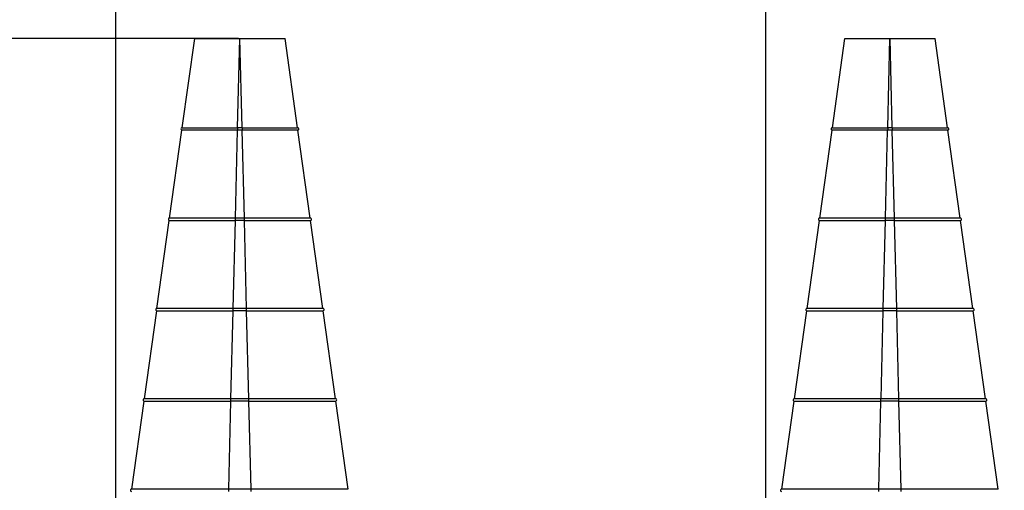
# Paper-space layout 'Sheet2' of a CAD drawing. Header units: millimetres. Extents: x -7 to 413, y -22 to 275.
# Tile 27 of 41: x 65 to 108, y 215 to 236. Entities that reach past the tile are written whole.
import ezdxf

# ---------------------------------------------------------------- set-up
doc = ezdxf.new("R2010")
doc.units = ezdxf.units.MM
doc.header["$PDSIZE"] = -1
doc.styles.add('SLDTEXTSTYLE1', font='TXT', dxfattribs={"width": 0.75})
doc.dimstyles.new('SLDDIMSTYLE1', dxfattribs={"dimtxt": 2.5, "dimasz": 3, "dimexe": 0, "dimexo": 0.0625, "dimtad": 1, "dimdec": 1, "dimlfac": 5, "dimrnd": 1e-09, "dimzin": 4, "dimdsep": 46, "dimtxsty": 'SLDTEXTSTYLE1', "dimblk1": 'CLOSED', "dimblk2": 'CLOSED', "dimsah": 1, "dimcen": 0.09, "dimadec": 0, "dimazin": 1, "dimtfac": 1, "dimtofl": 0, "dimtmove": 0, "dimatfit": 3, "dimldrblk": 'CLOSED', "dimfxl": 1, "dimfrac": 2, "dimtolj": 1, "dimtzin": 12, "dimarcsym": 0})
doc.dimstyles.new('SLDDIMSTYLE7', dxfattribs={"dimtxt": 2.5, "dimasz": 3, "dimexe": 0, "dimexo": 0.0625, "dimtad": 1, "dimdec": 1, "dimlfac": 5, "dimrnd": 1e-09, "dimzin": 4, "dimdsep": 46, "dimtxsty": 'SLDTEXTSTYLE1', "dimblk1": 'CLOSED', "dimblk2": 'CLOSED', "dimsah": 1, "dimcen": 0.09, "dimadec": 0, "dimazin": 1, "dimtfac": 1, "dimtmove": 0, "dimatfit": 0, "dimldrblk": 'CLOSED', "dimfxl": 1, "dimfrac": 2, "dimtolj": 1, "dimtzin": 12, "dimarcsym": 0})

# ---------------------------------------------------------------- blocks, each defined once
blk = doc.blocks.new('_Closed')
at = {"color": 0, "linetype": 'ByBlock', "lineweight": -2}
for p, q in [((-1, 0.166667), (0, 0)), ((-1, 0.166667), (-1, -0.166667)), ((0, 0), (-1, -0.166667)), ((0, 0), (-1, 0))]:
    blk.add_line(p, q, dxfattribs=at)
blk = doc.blocks.new('_D_26')
at = {"color": 0, "linetype": 'Continuous', "lineweight": -2}
for p, q in [((74.353, 234.743), (46.487, 234.743)), ((46.487, 231.743), (46.487, 45.343)), ((85.734, 42.343), (46.487, 42.343))]:
    blk.add_line(p, q, dxfattribs=at)
at = {"layer": 'Defpoints', "color": 0}
for p in [(74.416, 234.743), (46.487, 42.343), (85.796, 42.343)]:
    blk.add_point(p, dxfattribs=at)
at = {"color": 0, "lineweight": -2, "xscale": 3, "yscale": 3, "zscale": 3}
for p, rotation in [((46.487, 234.743), 90.0000000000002), ((46.487, 42.343), 270.0000000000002)]:
    blk.add_blockref('_Closed', p, dxfattribs=dict(at, rotation=rotation))
at = {"color": 0, "lineweight": 18, "insert": (43.362, 138.543), "char_height": 2.5, "attachment_point": 2, "rotation": 90, "style": 'SLDTEXTSTYLE1'}
blk.add_mtext('\\A1;962.0', dxfattribs=at)
blk = doc.blocks.new('_D_27')
at = {"color": 0, "linetype": 'Continuous', "lineweight": -2}
for p, q in [((68.918, 186.105), (68.918, 252.277)), ((71.918, 252.277), (134.518, 252.277)), ((137.518, 186.105), (137.518, 252.277))]:
    blk.add_line(p, q, dxfattribs=at)
at = {"layer": 'Defpoints', "color": 0}
for p in [(137.518, 252.277), (68.918, 186.043), (137.518, 186.043)]:
    blk.add_point(p, dxfattribs=at)
at = {"color": 0, "lineweight": -2, "xscale": 3, "yscale": 3, "zscale": 3, "rotation": 180}
blk.add_blockref('_Closed', (68.918, 252.277), dxfattribs=at)
at = {"color": 0, "lineweight": -2, "xscale": 3, "yscale": 3, "zscale": 3}
blk.add_blockref('_Closed', (137.518, 252.277), dxfattribs=at)
at = {"color": 0, "lineweight": 18, "insert": (103.218, 255.402), "char_height": 2.5, "attachment_point": 2, "style": 'SLDTEXTSTYLE1'}
blk.add_mtext('\\A1;343.0', dxfattribs=at)
blk = doc.blocks.new('_D_30')
at = {"color": 0, "linetype": 'Continuous', "lineweight": -2}
for p, q in [((97.718, 186.105), (97.718, 242.3)), ((100.718, 242.3), (105.718, 242.3)), ((108.718, 186.105), (108.718, 242.3))]:
    blk.add_line(p, q, dxfattribs=at)
at = {"layer": 'Defpoints', "color": 0}
for p in [(108.718, 242.3), (97.718, 186.043), (108.718, 186.043)]:
    blk.add_point(p, dxfattribs=at)
at = {"color": 0, "lineweight": -2, "xscale": 3, "yscale": 3, "zscale": 3, "rotation": 180}
blk.add_blockref('_Closed', (97.718, 242.3), dxfattribs=at)
at = {"color": 0, "lineweight": -2, "xscale": 3, "yscale": 3, "zscale": 3}
blk.add_blockref('_Closed', (108.718, 242.3), dxfattribs=at)
at = {"color": 0, "lineweight": 18, "insert": (103.218, 245.425), "char_height": 2.5, "attachment_point": 2, "style": 'SLDTEXTSTYLE1'}
blk.add_mtext('\\A1;55.0', dxfattribs=at)

psp = doc.layouts.new('Sheet2')

# ---------------------------------------------------------------- linework, layer by layer
at = {"color": 7, "linetype": 'Continuous', "lineweight": 25}
for p, q in [((71.865, 230.792), (72.418, 234.743)), ((74.318, 230.791), (74.416, 234.743)), ((74.416, 234.743), (74.42, 234.743)), ((74.518, 230.791), (74.42, 234.743)), ((76.971, 230.792), (76.418, 234.743)), ((100.665, 230.792), (101.218, 234.743)), ((103.118, 230.791), (103.216, 234.743)), ((103.216, 234.743), (103.22, 234.743)), ((103.318, 230.791), (103.22, 234.743)), ((105.771, 230.792), (105.218, 234.743)), ((74.519, 230.793), (74.317, 230.793)), ((103.319, 230.793), (103.117, 230.793)), ((71.305, 226.792), (71.851, 230.693)), ((71.851, 230.693), (71.851, 230.693)), ((74.219, 226.791), (74.316, 230.694)), ((74.316, 230.694), (74.317, 230.694)), ((74.519, 230.694), (74.317, 230.694)), ((74.519, 230.694), (74.52, 230.694)), ((74.617, 226.791), (74.52, 230.694)), ((77.531, 226.792), (76.985, 230.693)), ((76.985, 230.693), (76.985, 230.693)), ((100.105, 226.792), (100.651, 230.693)), ((100.651, 230.693), (100.651, 230.693)), ((103.019, 226.791), (103.116, 230.694)), ((103.116, 230.694), (103.117, 230.694)), ((103.319, 230.694), (103.117, 230.694)), ((103.319, 230.694), (103.32, 230.694)), ((103.417, 226.791), (103.32, 230.694)), ((106.331, 226.792), (105.785, 230.693)), ((105.785, 230.693), (105.785, 230.693)), ((70.745, 222.792), (71.291, 226.693)), ((71.291, 226.693), (71.291, 226.693)), ((74.121, 222.791), (74.217, 226.694)), ((74.218, 226.694), (74.217, 226.694)), ((74.618, 226.793), (74.218, 226.793)), ((74.618, 226.694), (74.218, 226.694)), ((74.619, 226.694), (74.618, 226.694)), ((74.715, 222.791), (74.619, 226.694)), ((78.091, 222.792), (77.545, 226.693)), ((99.545, 222.792), (100.091, 226.693)), ((100.091, 226.693), (100.091, 226.693)), ((102.921, 222.791), (103.017, 226.694)), ((103.018, 226.694), (103.017, 226.694)), ((103.418, 226.793), (103.018, 226.793)), ((103.418, 226.694), (103.018, 226.694)), ((103.419, 226.694), (103.418, 226.694)), ((103.515, 222.791), (103.419, 226.694)), ((106.891, 222.792), (106.345, 226.693)), ((70.185, 218.792), (70.731, 222.693)), ((70.731, 222.693), (70.731, 222.693)), ((74.022, 218.791), (74.118, 222.694)), ((74.119, 222.694), (74.118, 222.694)), ((74.717, 222.793), (74.119, 222.793)), ((74.717, 222.694), (74.119, 222.694)), ((74.718, 222.694), (74.717, 222.694)), ((74.814, 218.791), (74.718, 222.694)), ((78.651, 218.792), (78.105, 222.693)), ((78.105, 222.693), (78.105, 222.693)), ((98.985, 218.792), (99.531, 222.693)), ((99.531, 222.693), (99.531, 222.693)), ((102.822, 218.791), (102.918, 222.694)), ((102.919, 222.694), (102.918, 222.694)), ((103.517, 222.793), (102.919, 222.793)), ((103.517, 222.694), (102.919, 222.694)), ((103.518, 222.694), (103.517, 222.694)), ((103.614, 218.791), (103.518, 222.694)), ((107.451, 218.792), (106.905, 222.693)), ((106.905, 222.693), (106.905, 222.693)), ((69.625, 214.792), (70.171, 218.693)), ((70.171, 218.693), (70.171, 218.693)), ((73.923, 214.791), (74.019, 218.694)), ((74.02, 218.694), (74.019, 218.694)), ((74.815, 218.793), (74.02, 218.793)), ((74.815, 218.694), (74.02, 218.694)), ((74.817, 218.694), (74.815, 218.694)), ((74.913, 214.791), (74.817, 218.694)), ((79.211, 214.792), (78.665, 218.693)), ((98.425, 214.792), (98.971, 218.693)), ((98.971, 218.693), (98.971, 218.693)), ((102.723, 214.791), (102.819, 218.694)), ((102.82, 218.694), (102.819, 218.694)), ((103.615, 218.793), (102.82, 218.793)), ((103.615, 218.694), (102.82, 218.694)), ((103.617, 218.694), (103.615, 218.694)), ((103.713, 214.791), (103.617, 218.694)), ((108.011, 214.792), (107.465, 218.693)), ((74.914, 214.793), (73.922, 214.793)), ((79.211, 214.792), (79.211, 214.792)), ((103.714, 214.793), (102.722, 214.793)), ((108.011, 214.792), (108.011, 214.792))]:
    psp.add_line(p, q, dxfattribs=at)
at = {"color": 8, "linetype": 'Continuous', "lineweight": 25}
for p, q in [((74.317, 230.793), (74.317, 230.694)), ((74.519, 230.793), (74.519, 230.694)), ((103.117, 230.793), (103.117, 230.694)), ((103.319, 230.793), (103.319, 230.694)), ((74.218, 226.694), (74.218, 226.793)), ((74.618, 226.694), (74.618, 226.793)), ((103.018, 226.694), (103.018, 226.793)), ((103.418, 226.694), (103.418, 226.793)), ((74.119, 222.694), (74.119, 222.793)), ((74.717, 222.694), (74.717, 222.793)), ((102.919, 222.694), (102.919, 222.793)), ((103.517, 222.694), (103.517, 222.793)), ((74.02, 218.694), (74.02, 218.793)), ((74.815, 218.694), (74.815, 218.793)), ((102.82, 218.694), (102.82, 218.793)), ((103.615, 218.694), (103.615, 218.793)), ((73.922, 214.694), (73.922, 214.793)), ((74.914, 214.694), (74.914, 214.793)), ((102.722, 214.694), (102.722, 214.793)), ((103.714, 214.694), (103.714, 214.793))]:
    psp.add_line(p, q, dxfattribs=at)
at = {"color": 7, "linetype": 'Continuous', "lineweight": 25}
for centre, start, end in [((71.858, 230.743), 82.0246, 262.0304), ((76.978, 230.743), 277.9696, 97.9754), ((100.658, 230.743), 82.0246, 262.0304), ((105.778, 230.743), 277.9696, 97.9754), ((71.298, 226.743), 82.0255, 262.0304), ((77.538, 226.743), 277.9696, 97.9745), ((100.098, 226.743), 82.0255, 262.0304), ((106.338, 226.743), 277.9696, 97.9745), ((70.738, 222.743), 82.0262, 262.0304), ((78.098, 222.743), 277.9696, 97.9738), ((99.538, 222.743), 82.0262, 262.0304), ((106.898, 222.743), 277.9696, 97.9738), ((70.178, 218.743), 82.0267, 262.0304), ((78.658, 218.743), 277.9696, 97.9733), ((98.978, 218.743), 82.0267, 262.0304), ((107.458, 218.743), 277.9696, 97.9733), ((69.618, 214.743), 82.0271, 262.0304), ((98.418, 214.743), 82.0271, 262.0304)]:
    psp.add_arc(centre, 0.05, start, end, dxfattribs=at)
for points in [[(72.418, 234.743), (72.425, 234.743), (72.44, 234.743), (72.559, 234.743), (72.744, 234.743), (72.994, 234.743), (73.299, 234.743), (73.646, 234.743), (74.024, 234.743), (74.285, 234.743), (74.416, 234.743)], [(74.42, 234.743), (74.551, 234.743), (74.812, 234.743), (75.19, 234.743), (75.537, 234.743), (75.842, 234.743), (76.092, 234.743), (76.277, 234.743), (76.396, 234.743), (76.411, 234.743), (76.418, 234.743)], [(101.218, 234.743), (101.225, 234.743), (101.24, 234.743), (101.359, 234.743), (101.544, 234.743), (101.794, 234.743), (102.099, 234.743), (102.446, 234.743), (102.824, 234.743), (103.085, 234.743), (103.216, 234.743)], [(103.22, 234.743), (103.351, 234.743), (103.612, 234.743), (103.99, 234.743), (104.337, 234.743), (104.642, 234.743), (104.892, 234.743), (105.077, 234.743), (105.196, 234.743), (105.211, 234.743), (105.218, 234.743)]]:
    psp.add_open_spline(points, degree=3, dxfattribs=at)
for points, knots in [([(71.865, 230.792), (71.865, 230.792), (71.867, 230.792), (71.878, 230.792), (71.902, 230.792), (71.936, 230.792), (71.983, 230.792), (72.028, 230.792), (72.078, 230.792), (72.135, 230.792), (72.2, 230.792), (72.252, 230.792), (72.307, 230.792), (72.385, 230.792), (72.47, 230.792), (72.561, 230.792), (72.655, 230.792), (72.755, 230.792), (72.86, 230.792), (72.968, 230.792), (73.109, 230.791), (73.257, 230.791), (73.409, 230.791), (73.565, 230.791), (73.725, 230.791), (73.854, 230.791), (73.952, 230.791), (74.051, 230.791), (74.173, 230.791), (74.261, 230.791), (74.317, 230.791)], [0, 0, 0, 0, 0.025845, 0.077568, 0.103413, 0.155136, 0.206859, 0.232704, 0.25855, 0.310272, 0.336118, 0.361963, 0.387809, 0.413654, 0.465376, 0.491222, 0.517067, 0.56879, 0.594635, 0.620481, 0.672204, 0.723927, 0.749772, 0.801495, 0.853218, 0.879063, 0.904908, 0.930754, 0.956599, 1, 1, 1, 1]), ([(74.519, 230.791), (74.552, 230.791), (74.651, 230.791), (74.784, 230.791), (74.948, 230.791), (75.111, 230.791), (75.27, 230.791), (75.395, 230.791), (75.518, 230.791), (75.637, 230.791), (75.753, 230.791), (75.838, 230.792), (75.921, 230.792), (76.028, 230.792), (76.131, 230.792), (76.228, 230.792), (76.321, 230.792), (76.408, 230.792), (76.489, 230.792), (76.566, 230.792), (76.654, 230.792), (76.73, 230.792), (76.797, 230.792), (76.854, 230.792), (76.899, 230.792), (76.927, 230.792), (76.944, 230.792), (76.957, 230.792), (76.968, 230.792), (76.971, 230.792), (76.971, 230.792), (76.971, 230.792)], [0, 0, 0, 0, 0.0258454, 0.077568, 0.1034134, 0.1551364, 0.2068589, 0.2327043, 0.2585497, 0.3102723, 0.3361177, 0.3619631, 0.3878086, 0.413654, 0.4653763, 0.4912217, 0.5170672, 0.5687898, 0.5946352, 0.6204806, 0.6722038, 0.7239262, 0.7497716, 0.8014947, 0.8532171, 0.8790626, 0.904908, 0.9307534, 0.9565988, 0.9989491, 1, 1, 1, 1]), ([(100.665, 230.792), (100.665, 230.792), (100.667, 230.792), (100.678, 230.792), (100.702, 230.792), (100.736, 230.792), (100.783, 230.792), (100.828, 230.792), (100.878, 230.792), (100.935, 230.792), (101, 230.792), (101.052, 230.792), (101.107, 230.792), (101.185, 230.792), (101.27, 230.792), (101.361, 230.792), (101.455, 230.792), (101.555, 230.792), (101.66, 230.792), (101.768, 230.792), (101.909, 230.791), (102.057, 230.791), (102.209, 230.791), (102.365, 230.791), (102.525, 230.791), (102.654, 230.791), (102.752, 230.791), (102.851, 230.791), (102.973, 230.791), (103.061, 230.791), (103.117, 230.791)], [0, 0, 0, 0, 0.025845, 0.077568, 0.103413, 0.155136, 0.206859, 0.232704, 0.25855, 0.310272, 0.336118, 0.361963, 0.387809, 0.413654, 0.465376, 0.491222, 0.517067, 0.56879, 0.594635, 0.620481, 0.672204, 0.723927, 0.749772, 0.801495, 0.853218, 0.879063, 0.904908, 0.930754, 0.956599, 1, 1, 1, 1]), ([(103.319, 230.791), (103.352, 230.791), (103.451, 230.791), (103.584, 230.791), (103.748, 230.791), (103.911, 230.791), (104.07, 230.791), (104.195, 230.791), (104.318, 230.791), (104.437, 230.791), (104.553, 230.791), (104.638, 230.792), (104.721, 230.792), (104.828, 230.792), (104.931, 230.792), (105.028, 230.792), (105.121, 230.792), (105.208, 230.792), (105.289, 230.792), (105.366, 230.792), (105.454, 230.792), (105.53, 230.792), (105.597, 230.792), (105.654, 230.792), (105.699, 230.792), (105.727, 230.792), (105.744, 230.792), (105.757, 230.792), (105.768, 230.792), (105.771, 230.792), (105.771, 230.792), (105.771, 230.792)], [0, 0, 0, 0, 0.0258454, 0.077568, 0.1034134, 0.1551364, 0.2068589, 0.2327043, 0.2585497, 0.3102723, 0.3361177, 0.3619631, 0.3878086, 0.413654, 0.4653763, 0.4912217, 0.5170672, 0.5687898, 0.5946352, 0.6204806, 0.6722038, 0.7239262, 0.7497716, 0.8014947, 0.8532171, 0.8790626, 0.904908, 0.9307534, 0.9565988, 0.9989491, 1, 1, 1, 1]), ([(74.316, 230.694), (74.283, 230.694), (74.117, 230.694), (73.818, 230.694), (73.434, 230.694), (73.072, 230.694), (72.743, 230.694), (72.455, 230.694), (72.216, 230.694), (72.033, 230.693), (71.885, 230.693), (71.864, 230.693), (71.851, 230.693)], [0, 0, 0, 0, 0.025713, 0.128884, 0.232054, 0.335226, 0.438399, 0.54157, 0.644739, 0.747909, 0.851081, 1, 1, 1, 1]), ([(76.985, 230.693), (76.984, 230.693), (76.982, 230.693), (76.945, 230.693), (76.833, 230.693), (76.66, 230.694), (76.432, 230.694), (76.153, 230.694), (75.831, 230.694), (75.475, 230.694), (75.04, 230.694), (74.713, 230.694), (74.521, 230.694), (74.52, 230.694)], [0, 0, 0, 0, 0.025713, 0.128883, 0.232052, 0.335224, 0.438396, 0.541566, 0.644735, 0.747904, 0.851076, 0.999009, 1, 1, 1, 1]), ([(103.116, 230.694), (103.083, 230.694), (102.917, 230.694), (102.618, 230.694), (102.234, 230.694), (101.872, 230.694), (101.543, 230.694), (101.255, 230.694), (101.016, 230.694), (100.833, 230.693), (100.685, 230.693), (100.664, 230.693), (100.651, 230.693)], [0, 0, 0, 0, 0.025713, 0.128884, 0.232054, 0.335226, 0.438399, 0.54157, 0.644739, 0.747909, 0.851081, 1, 1, 1, 1]), ([(105.785, 230.693), (105.784, 230.693), (105.782, 230.693), (105.745, 230.693), (105.633, 230.693), (105.46, 230.694), (105.232, 230.694), (104.953, 230.694), (104.631, 230.694), (104.275, 230.694), (103.84, 230.694), (103.513, 230.694), (103.321, 230.694), (103.32, 230.694)], [0, 0, 0, 0, 0.025713, 0.128883, 0.232052, 0.335224, 0.438396, 0.541566, 0.644735, 0.747904, 0.851076, 0.999009, 1, 1, 1, 1]), ([(71.291, 226.693), (71.291, 226.693), (71.293, 226.693), (71.325, 226.693), (71.419, 226.693), (71.565, 226.693), (71.761, 226.694), (72.002, 226.694), (72.284, 226.694), (72.602, 226.694), (72.95, 226.694), (73.322, 226.694), (73.744, 226.694), (74.047, 226.694), (74.216, 226.694), (74.217, 226.694)], [0, 0, 0, 0, 0.02165, 0.10844, 0.19523, 0.282021, 0.36881, 0.4556, 0.542391, 0.629179, 0.71597, 0.802761, 0.88955, 0.999457, 1, 1, 1, 1]), ([(74.218, 226.791), (74.185, 226.791), (74.119, 226.791), (74.019, 226.791), (73.887, 226.791), (73.756, 226.791), (73.593, 226.791), (73.432, 226.791), (73.274, 226.791), (73.165, 226.791), (73.104, 226.791), (73.012, 226.791), (72.877, 226.791), (72.704, 226.792), (72.565, 226.792), (72.431, 226.792), (72.328, 226.792), (72.205, 226.792), (72.111, 226.792), (72, 226.792), (71.896, 226.792), (71.8, 226.792), (71.729, 226.792), (71.662, 226.792), (71.601, 226.792), (71.546, 226.792), (71.508, 226.792), (71.461, 226.792), (71.411, 226.792), (71.372, 226.792), (71.341, 226.792), (71.314, 226.792), (71.305, 226.792), (71.305, 226.792), (71.305, 226.792)], [0, 0, 0, 0, 0.021749, 0.043498, 0.065247, 0.108765, 0.130514, 0.174031, 0.217548, 0.239297, 0.250171, 0.261044, 0.304561, 0.348079, 0.391596, 0.413345, 0.456862, 0.478611, 0.522129, 0.543878, 0.587395, 0.630912, 0.652662, 0.674411, 0.717928, 0.739677, 0.761426, 0.783175, 0.826693, 0.87021, 0.891959, 0.935476, 0.999217, 1, 1, 1, 1]), ([(77.529, 226.792), (77.528, 226.792), (77.525, 226.792), (77.513, 226.792), (77.495, 226.792), (77.463, 226.792), (77.424, 226.792), (77.374, 226.792), (77.333, 226.792), (77.308, 226.792), (77.269, 226.792), (77.204, 226.792), (77.107, 226.792), (77.015, 226.792), (76.917, 226.792), (76.834, 226.792), (76.722, 226.792), (76.628, 226.792), (76.505, 226.792), (76.376, 226.792), (76.241, 226.792), (76.129, 226.792), (76.014, 226.791), (75.896, 226.791), (75.775, 226.791), (75.683, 226.791), (75.559, 226.791), (75.401, 226.791), (75.24, 226.791), (75.077, 226.791), (74.881, 226.791), (74.716, 226.791), (74.618, 226.791)], [0, 0, 0, 0, 0.022233, 0.044465, 0.08895, 0.111183, 0.155668, 0.200152, 0.222385, 0.2335, 0.244615, 0.2891, 0.333585, 0.37807, 0.400303, 0.444787, 0.46702, 0.511505, 0.533738, 0.578222, 0.622707, 0.64494, 0.667173, 0.711657, 0.73389, 0.756123, 0.778356, 0.82284, 0.867325, 0.889558, 0.934043, 1, 1, 1, 1]), ([(74.619, 226.694), (74.652, 226.694), (74.818, 226.694), (75.116, 226.694), (75.505, 226.694), (75.877, 226.694), (76.226, 226.694), (76.544, 226.694), (76.828, 226.694), (77.07, 226.694), (77.267, 226.693), (77.413, 226.693), (77.522, 226.693), (77.537, 226.693), (77.545, 226.693)], [0, 0, 0, 0, 0.02165, 0.10844, 0.195231, 0.282021, 0.36881, 0.455601, 0.542392, 0.629181, 0.715971, 0.802762, 0.889551, 1, 1, 1, 1]), ([(100.091, 226.693), (100.091, 226.693), (100.093, 226.693), (100.125, 226.693), (100.219, 226.693), (100.365, 226.693), (100.561, 226.694), (100.802, 226.694), (101.084, 226.694), (101.402, 226.694), (101.75, 226.694), (102.122, 226.694), (102.544, 226.694), (102.847, 226.694), (103.016, 226.694), (103.017, 226.694)], [0, 0, 0, 0, 0.02165, 0.10844, 0.19523, 0.282021, 0.36881, 0.4556, 0.542391, 0.629179, 0.71597, 0.802761, 0.88955, 0.999457, 1, 1, 1, 1]), ([(103.018, 226.791), (102.985, 226.791), (102.919, 226.791), (102.819, 226.791), (102.687, 226.791), (102.556, 226.791), (102.393, 226.791), (102.232, 226.791), (102.074, 226.791), (101.965, 226.791), (101.904, 226.791), (101.812, 226.791), (101.677, 226.791), (101.504, 226.792), (101.365, 226.792), (101.231, 226.792), (101.128, 226.792), (101.005, 226.792), (100.911, 226.792), (100.8, 226.792), (100.696, 226.792), (100.6, 226.792), (100.529, 226.792), (100.462, 226.792), (100.401, 226.792), (100.346, 226.792), (100.308, 226.792), (100.261, 226.792), (100.211, 226.792), (100.172, 226.792), (100.141, 226.792), (100.114, 226.792), (100.105, 226.792), (100.105, 226.792), (100.105, 226.792)], [0, 0, 0, 0, 0.021749, 0.043498, 0.065247, 0.108765, 0.130514, 0.174031, 0.217548, 0.239297, 0.250171, 0.261044, 0.304561, 0.348079, 0.391596, 0.413345, 0.456862, 0.478611, 0.522129, 0.543878, 0.587395, 0.630912, 0.652662, 0.674411, 0.717928, 0.739677, 0.761426, 0.783175, 0.826693, 0.87021, 0.891959, 0.935476, 0.999217, 1, 1, 1, 1]), ([(106.329, 226.792), (106.328, 226.792), (106.325, 226.792), (106.313, 226.792), (106.295, 226.792), (106.263, 226.792), (106.224, 226.792), (106.174, 226.792), (106.133, 226.792), (106.108, 226.792), (106.069, 226.792), (106.004, 226.792), (105.907, 226.792), (105.815, 226.792), (105.717, 226.792), (105.634, 226.792), (105.522, 226.792), (105.428, 226.792), (105.305, 226.792), (105.176, 226.792), (105.041, 226.792), (104.929, 226.792), (104.814, 226.791), (104.696, 226.791), (104.575, 226.791), (104.483, 226.791), (104.359, 226.791), (104.201, 226.791), (104.04, 226.791), (103.877, 226.791), (103.681, 226.791), (103.516, 226.791), (103.418, 226.791)], [0, 0, 0, 0, 0.022233, 0.044465, 0.08895, 0.111183, 0.155668, 0.200152, 0.222385, 0.2335, 0.244615, 0.2891, 0.333585, 0.37807, 0.400303, 0.444787, 0.46702, 0.511505, 0.533738, 0.578222, 0.622707, 0.64494, 0.667173, 0.711657, 0.73389, 0.756123, 0.778356, 0.82284, 0.867325, 0.889558, 0.934043, 1, 1, 1, 1]), ([(103.419, 226.694), (103.452, 226.694), (103.618, 226.694), (103.916, 226.694), (104.305, 226.694), (104.677, 226.694), (105.026, 226.694), (105.344, 226.694), (105.628, 226.694), (105.87, 226.694), (106.067, 226.693), (106.213, 226.693), (106.322, 226.693), (106.337, 226.693), (106.345, 226.693)], [0, 0, 0, 0, 0.02165, 0.10844, 0.195231, 0.282021, 0.36881, 0.455601, 0.542392, 0.629181, 0.715971, 0.802762, 0.889551, 1, 1, 1, 1]), ([(70.731, 222.693), (70.731, 222.693), (70.733, 222.693), (70.76, 222.693), (70.841, 222.693), (70.968, 222.693), (71.139, 222.693), (71.351, 222.694), (71.601, 222.694), (71.885, 222.694), (72.201, 222.694), (72.543, 222.694), (72.907, 222.694), (73.293, 222.694), (73.697, 222.694), (73.977, 222.694), (74.118, 222.694), (74.118, 222.694)], [0, 0, 0, 0, 0.018698, 0.093609, 0.168522, 0.243433, 0.318346, 0.393258, 0.468169, 0.543082, 0.617993, 0.692906, 0.767818, 0.84273, 0.920385, 0.999728, 1, 1, 1, 1]), ([(74.119, 222.791), (74.086, 222.791), (73.987, 222.791), (73.854, 222.791), (73.689, 222.791), (73.575, 222.791), (73.428, 222.791), (73.218, 222.791), (72.996, 222.791), (72.826, 222.791), (72.72, 222.791), (72.585, 222.791), (72.41, 222.791), (72.242, 222.792), (72.08, 222.792), (71.925, 222.792), (71.777, 222.792), (71.661, 222.792), (71.551, 222.792), (71.446, 222.792), (71.348, 222.792), (71.257, 222.792), (71.172, 222.792), (71.08, 222.792), (71.012, 222.792), (70.964, 222.792), (70.918, 222.792), (70.869, 222.792), (70.829, 222.792), (70.806, 222.792), (70.785, 222.792), (70.756, 222.792), (70.745, 222.792), (70.745, 222.792), (70.745, 222.792)], [0, 0, 0, 0, 0.018774, 0.056336, 0.07511, 0.112671, 0.122058, 0.159619, 0.234839, 0.253614, 0.263, 0.300561, 0.338122, 0.375684, 0.413245, 0.450806, 0.488367, 0.525929, 0.544703, 0.582264, 0.619825, 0.6386, 0.676161, 0.713722, 0.751283, 0.770058, 0.788832, 0.826393, 0.863954, 0.882729, 0.892115, 0.929677, 0.999348, 1, 1, 1, 1]), ([(78.091, 222.792), (78.091, 222.792), (78.09, 222.792), (78.081, 222.792), (78.064, 222.792), (78.047, 222.792), (78.019, 222.792), (77.972, 222.792), (77.901, 222.792), (77.832, 222.792), (77.786, 222.792), (77.722, 222.792), (77.626, 222.792), (77.52, 222.792), (77.405, 222.792), (77.28, 222.792), (77.146, 222.792), (77.027, 222.792), (76.903, 222.792), (76.775, 222.792), (76.641, 222.792), (76.502, 222.792), (76.36, 222.791), (76.183, 222.791), (76.032, 222.791), (75.908, 222.791), (75.784, 222.791), (75.625, 222.791), (75.464, 222.791), (75.351, 222.791), (75.236, 222.791), (75.031, 222.791), (74.841, 222.791), (74.717, 222.791)], [0, 0, 0, 0, 0.0187745, 0.0563357, 0.0751102, 0.1126714, 0.1220579, 0.1596192, 0.2348394, 0.2536139, 0.2630004, 0.3005616, 0.3381227, 0.375684, 0.4132453, 0.4508064, 0.4883676, 0.525929, 0.5447035, 0.5822646, 0.6198258, 0.6386003, 0.6761616, 0.7137227, 0.7512839, 0.7700584, 0.7888329, 0.8263941, 0.8639552, 0.8827297, 0.8921162, 0.9296775, 1, 1, 1, 1]), ([(74.718, 222.694), (74.751, 222.694), (74.917, 222.694), (75.215, 222.694), (75.606, 222.694), (75.985, 222.694), (76.345, 222.694), (76.684, 222.694), (76.995, 222.694), (77.275, 222.694), (77.52, 222.694), (77.725, 222.693), (77.89, 222.693), (78.011, 222.693), (78.09, 222.693), (78.1, 222.693), (78.105, 222.693)], [0, 0, 0, 0, 0.0186976, 0.0936093, 0.168522, 0.2434335, 0.3183457, 0.393258, 0.4681692, 0.5430823, 0.6179933, 0.6929064, 0.7678179, 0.8427299, 0.9207632, 1, 1, 1, 1]), ([(78.147, 222.732), (78.147, 222.733), (78.148, 222.736), (78.148, 222.743), (78.147, 222.754), (78.145, 222.761), (78.143, 222.764), (78.142, 222.765)], [0, 0, 0, 0, 0.013242, 0.27813, 0.569441, 0.897165, 1, 1, 1, 1]), ([(99.531, 222.693), (99.531, 222.693), (99.533, 222.693), (99.56, 222.693), (99.641, 222.693), (99.768, 222.693), (99.939, 222.693), (100.151, 222.694), (100.401, 222.694), (100.685, 222.694), (101.001, 222.694), (101.343, 222.694), (101.707, 222.694), (102.093, 222.694), (102.497, 222.694), (102.777, 222.694), (102.918, 222.694), (102.918, 222.694)], [0, 0, 0, 0, 0.018698, 0.093609, 0.168522, 0.243433, 0.318346, 0.393258, 0.468169, 0.543082, 0.617993, 0.692906, 0.767818, 0.84273, 0.920385, 0.999728, 1, 1, 1, 1]), ([(102.919, 222.791), (102.886, 222.791), (102.787, 222.791), (102.654, 222.791), (102.489, 222.791), (102.375, 222.791), (102.228, 222.791), (102.018, 222.791), (101.796, 222.791), (101.626, 222.791), (101.52, 222.791), (101.385, 222.791), (101.21, 222.791), (101.042, 222.792), (100.88, 222.792), (100.725, 222.792), (100.577, 222.792), (100.461, 222.792), (100.351, 222.792), (100.246, 222.792), (100.148, 222.792), (100.057, 222.792), (99.972, 222.792), (99.88, 222.792), (99.812, 222.792), (99.764, 222.792), (99.718, 222.792), (99.669, 222.792), (99.629, 222.792), (99.606, 222.792), (99.585, 222.792), (99.556, 222.792), (99.545, 222.792), (99.545, 222.792), (99.545, 222.792)], [0, 0, 0, 0, 0.018774, 0.056336, 0.07511, 0.112671, 0.122058, 0.159619, 0.234839, 0.253614, 0.263, 0.300561, 0.338122, 0.375684, 0.413245, 0.450806, 0.488367, 0.525929, 0.544703, 0.582264, 0.619825, 0.6386, 0.676161, 0.713722, 0.751283, 0.770058, 0.788832, 0.826393, 0.863954, 0.882729, 0.892115, 0.929677, 0.999348, 1, 1, 1, 1]), ([(106.891, 222.792), (106.891, 222.792), (106.89, 222.792), (106.881, 222.792), (106.864, 222.792), (106.847, 222.792), (106.819, 222.792), (106.772, 222.792), (106.701, 222.792), (106.632, 222.792), (106.586, 222.792), (106.522, 222.792), (106.426, 222.792), (106.32, 222.792), (106.205, 222.792), (106.08, 222.792), (105.946, 222.792), (105.827, 222.792), (105.703, 222.792), (105.575, 222.792), (105.441, 222.792), (105.302, 222.792), (105.16, 222.791), (104.983, 222.791), (104.832, 222.791), (104.708, 222.791), (104.584, 222.791), (104.425, 222.791), (104.264, 222.791), (104.151, 222.791), (104.036, 222.791), (103.831, 222.791), (103.641, 222.791), (103.517, 222.791)], [0, 0, 0, 0, 0.0187745, 0.0563357, 0.0751102, 0.1126714, 0.1220579, 0.1596192, 0.2348394, 0.2536139, 0.2630004, 0.3005616, 0.3381227, 0.375684, 0.4132453, 0.4508064, 0.4883676, 0.525929, 0.5447035, 0.5822646, 0.6198258, 0.6386003, 0.6761616, 0.7137227, 0.7512839, 0.7700584, 0.7888329, 0.8263941, 0.8639552, 0.8827297, 0.8921162, 0.9296775, 1, 1, 1, 1]), ([(103.518, 222.694), (103.551, 222.694), (103.717, 222.694), (104.015, 222.694), (104.406, 222.694), (104.785, 222.694), (105.145, 222.694), (105.484, 222.694), (105.795, 222.694), (106.075, 222.694), (106.32, 222.694), (106.525, 222.693), (106.69, 222.693), (106.811, 222.693), (106.89, 222.693), (106.9, 222.693), (106.905, 222.693)], [0, 0, 0, 0, 0.0186976, 0.0936093, 0.168522, 0.2434335, 0.3183457, 0.393258, 0.4681692, 0.5430823, 0.6179933, 0.6929064, 0.7678179, 0.8427299, 0.9207632, 1, 1, 1, 1]), ([(106.947, 222.732), (106.947, 222.733), (106.948, 222.736), (106.948, 222.743), (106.947, 222.754), (106.945, 222.761), (106.943, 222.764), (106.942, 222.765)], [0, 0, 0, 0, 0.013242, 0.27813, 0.569441, 0.897165, 1, 1, 1, 1]), ([(70.171, 218.693), (70.171, 218.693), (70.173, 218.693), (70.197, 218.693), (70.268, 218.693), (70.38, 218.693), (70.531, 218.693), (70.72, 218.694), (70.943, 218.694), (71.2, 218.694), (71.487, 218.694), (71.8, 218.694), (72.138, 218.694), (72.496, 218.694), (72.87, 218.694), (73.374, 218.694), (73.763, 218.694), (74.018, 218.694), (74.019, 218.694)], [0, 0, 0, 0, 0.0164569, 0.0823671, 0.1482779, 0.2141877, 0.2800988, 0.3460085, 0.4119198, 0.4778294, 0.5437407, 0.6096503, 0.6755616, 0.7414713, 0.8073825, 0.8732923, 0.9994943, 1, 1, 1, 1]), ([(74.02, 218.791), (73.987, 218.791), (73.888, 218.791), (73.722, 218.791), (73.524, 218.791), (73.377, 218.791), (73.23, 218.791), (73.02, 218.791), (72.798, 218.791), (72.627, 218.791), (72.55, 218.791), (72.444, 218.791), (72.234, 218.791), (72.031, 218.791), (71.838, 218.792), (71.703, 218.792), (71.548, 218.792), (71.399, 218.792), (71.257, 218.792), (71.123, 218.792), (70.996, 218.792), (70.878, 218.792), (70.768, 218.792), (70.667, 218.792), (70.575, 218.792), (70.506, 218.792), (70.455, 218.792), (70.408, 218.792), (70.334, 218.792), (70.276, 218.792), (70.234, 218.792), (70.198, 218.792), (70.185, 218.792), (70.185, 218.792), (70.185, 218.792)], [0, 0, 0, 0, 0.0165157, 0.0495555, 0.0825952, 0.115635, 0.1238923, 0.1569321, 0.223078, 0.2395937, 0.247851, 0.2643668, 0.2974065, 0.3635524, 0.3800681, 0.4131079, 0.4461476, 0.4791873, 0.5122271, 0.5452669, 0.5783066, 0.6113463, 0.6443862, 0.677426, 0.7104656, 0.7435053, 0.760021, 0.7765368, 0.8095765, 0.8757224, 0.8922382, 0.925278, 0.9994429, 1, 1, 1, 1]), ([(78.65, 218.792), (78.65, 218.792), (78.649, 218.792), (78.64, 218.792), (78.62, 218.792), (78.597, 218.792), (78.569, 218.792), (78.521, 218.792), (78.453, 218.792), (78.388, 218.792), (78.357, 218.792), (78.311, 218.792), (78.212, 218.792), (78.096, 218.792), (77.968, 218.792), (77.871, 218.792), (77.747, 218.792), (77.614, 218.792), (77.475, 218.792), (77.328, 218.792), (77.174, 218.792), (77.014, 218.792), (76.848, 218.792), (76.677, 218.791), (76.5, 218.791), (76.349, 218.791), (76.242, 218.791), (76.165, 218.791), (76.056, 218.791), (75.898, 218.791), (75.706, 218.791), (75.511, 218.791), (75.215, 218.791), (74.982, 218.791), (74.815, 218.791)], [0, 0, 0, 0, 0.0019167, 0.0354467, 0.0689767, 0.1025067, 0.1108866, 0.1444166, 0.211544, 0.2283048, 0.2366846, 0.2534454, 0.2869754, 0.3541028, 0.3708636, 0.4043936, 0.4379235, 0.4714535, 0.5049836, 0.5385137, 0.5720436, 0.6055735, 0.6391037, 0.6726337, 0.7061636, 0.7396936, 0.7564544, 0.7648343, 0.781595, 0.815125, 0.848655, 0.882185, 0.9157151, 1, 1, 1, 1]), ([(74.817, 218.694), (74.85, 218.694), (75.016, 218.694), (75.314, 218.694), (75.706, 218.694), (76.089, 218.694), (76.458, 218.694), (76.81, 218.694), (77.14, 218.694), (77.446, 218.694), (77.723, 218.694), (77.969, 218.694), (78.181, 218.693), (78.358, 218.693), (78.496, 218.693), (78.629, 218.693), (78.651, 218.693), (78.665, 218.693)], [0, 0, 0, 0, 0.016457, 0.082367, 0.148278, 0.214188, 0.280099, 0.346009, 0.411921, 0.477831, 0.543742, 0.609652, 0.675563, 0.741473, 0.807384, 0.873295, 1, 1, 1, 1]), ([(98.971, 218.693), (98.971, 218.693), (98.973, 218.693), (98.997, 218.693), (99.068, 218.693), (99.18, 218.693), (99.331, 218.693), (99.52, 218.694), (99.743, 218.694), (100, 218.694), (100.287, 218.694), (100.6, 218.694), (100.938, 218.694), (101.296, 218.694), (101.67, 218.694), (102.174, 218.694), (102.563, 218.694), (102.818, 218.694), (102.819, 218.694)], [0, 0, 0, 0, 0.016457, 0.082367, 0.148278, 0.214188, 0.280099, 0.346009, 0.41192, 0.477829, 0.543741, 0.60965, 0.675562, 0.741471, 0.807382, 0.873292, 0.999494, 1, 1, 1, 1]), ([(102.82, 218.791), (102.787, 218.791), (102.688, 218.791), (102.522, 218.791), (102.324, 218.791), (102.177, 218.791), (102.03, 218.791), (101.82, 218.791), (101.598, 218.791), (101.427, 218.791), (101.35, 218.791), (101.244, 218.791), (101.034, 218.791), (100.831, 218.791), (100.638, 218.792), (100.503, 218.792), (100.348, 218.792), (100.199, 218.792), (100.057, 218.792), (99.923, 218.792), (99.796, 218.792), (99.678, 218.792), (99.568, 218.792), (99.467, 218.792), (99.375, 218.792), (99.306, 218.792), (99.255, 218.792), (99.208, 218.792), (99.134, 218.792), (99.076, 218.792), (99.034, 218.792), (98.998, 218.792), (98.985, 218.792), (98.985, 218.792), (98.985, 218.792)], [0, 0, 0, 0, 0.016516, 0.049555, 0.082595, 0.115635, 0.123892, 0.156932, 0.223078, 0.239594, 0.247851, 0.264367, 0.297406, 0.363552, 0.380068, 0.413108, 0.446148, 0.479187, 0.512227, 0.545267, 0.578307, 0.611346, 0.644386, 0.677426, 0.710466, 0.743505, 0.760021, 0.776537, 0.809577, 0.875722, 0.892238, 0.925278, 0.999443, 1, 1, 1, 1]), ([(107.45, 218.792), (107.45, 218.792), (107.449, 218.792), (107.44, 218.792), (107.42, 218.792), (107.397, 218.792), (107.369, 218.792), (107.321, 218.792), (107.253, 218.792), (107.188, 218.792), (107.157, 218.792), (107.111, 218.792), (107.012, 218.792), (106.896, 218.792), (106.768, 218.792), (106.671, 218.792), (106.547, 218.792), (106.414, 218.792), (106.275, 218.792), (106.128, 218.792), (105.974, 218.792), (105.814, 218.792), (105.648, 218.792), (105.477, 218.791), (105.3, 218.791), (105.149, 218.791), (105.042, 218.791), (104.965, 218.791), (104.856, 218.791), (104.698, 218.791), (104.506, 218.791), (104.311, 218.791), (104.015, 218.791), (103.782, 218.791), (103.615, 218.791)], [0, 0, 0, 0, 0.001917, 0.035447, 0.068977, 0.102507, 0.110887, 0.144417, 0.211544, 0.228305, 0.236685, 0.253445, 0.286975, 0.354103, 0.370864, 0.404394, 0.437924, 0.471453, 0.504984, 0.538514, 0.572044, 0.605574, 0.639104, 0.672634, 0.706164, 0.739694, 0.756454, 0.764834, 0.781595, 0.815125, 0.848655, 0.882185, 0.915715, 1, 1, 1, 1]), ([(103.617, 218.694), (103.65, 218.694), (103.816, 218.694), (104.114, 218.694), (104.506, 218.694), (104.889, 218.694), (105.258, 218.694), (105.61, 218.694), (105.94, 218.694), (106.246, 218.694), (106.523, 218.694), (106.769, 218.694), (106.981, 218.693), (107.158, 218.693), (107.296, 218.693), (107.429, 218.693), (107.451, 218.693), (107.465, 218.693)], [0, 0, 0, 0, 0.016457, 0.082367, 0.148278, 0.214188, 0.280099, 0.346009, 0.411921, 0.477831, 0.543742, 0.609652, 0.675563, 0.741473, 0.807384, 0.873295, 1, 1, 1, 1]), ([(73.922, 214.791), (73.888, 214.791), (73.789, 214.791), (73.623, 214.791), (73.425, 214.791), (73.261, 214.791), (73.033, 214.791), (72.742, 214.791), (72.458, 214.791), (72.274, 214.791), (72.152, 214.791), (71.942, 214.791), (71.71, 214.792), (71.488, 214.792), (71.326, 214.792), (71.171, 214.792), (70.971, 214.792), (70.783, 214.792), (70.609, 214.792), (70.486, 214.792), (70.37, 214.792), (70.28, 214.792), (70.195, 214.792), (70.082, 214.792), (69.984, 214.792), (69.911, 214.792), (69.864, 214.792), (69.791, 214.792), (69.734, 214.792), (69.676, 214.792), (69.637, 214.792), (69.625, 214.792), (69.625, 214.792), (69.625, 214.792)], [0, 0, 0, 0, 0.014742, 0.044232, 0.073722, 0.103211, 0.117953, 0.176981, 0.236008, 0.25075, 0.265492, 0.294982, 0.354008, 0.383498, 0.412988, 0.442478, 0.471968, 0.530996, 0.560485, 0.589975, 0.619465, 0.648955, 0.663697, 0.693187, 0.752214, 0.766956, 0.781698, 0.811187, 0.870214, 0.884956, 0.943984, 0.999442, 1, 1, 1, 1]), ([(79.206, 214.792), (79.205, 214.792), (79.2, 214.792), (79.183, 214.792), (79.16, 214.792), (79.12, 214.792), (79.051, 214.792), (78.955, 214.792), (78.881, 214.792), (78.829, 214.792), (78.729, 214.792), (78.6, 214.792), (78.454, 214.792), (78.338, 214.792), (78.214, 214.792), (78.039, 214.792), (77.851, 214.792), (77.65, 214.792), (77.494, 214.792), (77.332, 214.792), (77.193, 214.792), (77.051, 214.792), (76.847, 214.791), (76.637, 214.791), (76.452, 214.791), (76.327, 214.791), (76.107, 214.791), (75.882, 214.791), (75.589, 214.791), (75.299, 214.791), (75.04, 214.791), (74.914, 214.791)], [0, 0, 0, 0, 0.01875, 0.049026, 0.079303, 0.094438, 0.155039, 0.215639, 0.230774, 0.245909, 0.276186, 0.336786, 0.367062, 0.397338, 0.427614, 0.45789, 0.518492, 0.548768, 0.579044, 0.60932, 0.639596, 0.654731, 0.685007, 0.745608, 0.760743, 0.775878, 0.806154, 0.866755, 0.88189, 0.942491, 1, 1, 1, 1]), ([(102.722, 214.791), (102.688, 214.791), (102.589, 214.791), (102.423, 214.791), (102.225, 214.791), (102.061, 214.791), (101.833, 214.791), (101.542, 214.791), (101.258, 214.791), (101.074, 214.791), (100.952, 214.791), (100.742, 214.791), (100.51, 214.792), (100.288, 214.792), (100.126, 214.792), (99.971, 214.792), (99.771, 214.792), (99.583, 214.792), (99.409, 214.792), (99.286, 214.792), (99.17, 214.792), (99.08, 214.792), (98.995, 214.792), (98.882, 214.792), (98.784, 214.792), (98.711, 214.792), (98.664, 214.792), (98.591, 214.792), (98.534, 214.792), (98.476, 214.792), (98.437, 214.792), (98.425, 214.792), (98.425, 214.792), (98.425, 214.792)], [0, 0, 0, 0, 0.014742, 0.044232, 0.073722, 0.103211, 0.117953, 0.176981, 0.236008, 0.25075, 0.265492, 0.294982, 0.354008, 0.383498, 0.412988, 0.442478, 0.471968, 0.530996, 0.560485, 0.589975, 0.619465, 0.648955, 0.663697, 0.693187, 0.752214, 0.766956, 0.781698, 0.811187, 0.870214, 0.884956, 0.943984, 0.999442, 1, 1, 1, 1]), ([(108.006, 214.792), (108.005, 214.792), (108, 214.792), (107.983, 214.792), (107.96, 214.792), (107.92, 214.792), (107.851, 214.792), (107.755, 214.792), (107.681, 214.792), (107.629, 214.792), (107.529, 214.792), (107.4, 214.792), (107.254, 214.792), (107.138, 214.792), (107.014, 214.792), (106.839, 214.792), (106.651, 214.792), (106.45, 214.792), (106.294, 214.792), (106.132, 214.792), (105.993, 214.792), (105.851, 214.792), (105.647, 214.791), (105.437, 214.791), (105.252, 214.791), (105.127, 214.791), (104.907, 214.791), (104.682, 214.791), (104.389, 214.791), (104.099, 214.791), (103.84, 214.791), (103.714, 214.791)], [0, 0, 0, 0, 0.01875, 0.049026, 0.079303, 0.094438, 0.155039, 0.215639, 0.230774, 0.245909, 0.276186, 0.336786, 0.367062, 0.397338, 0.427614, 0.45789, 0.518492, 0.548768, 0.579044, 0.60932, 0.639596, 0.654731, 0.685007, 0.745608, 0.760743, 0.775878, 0.806154, 0.866755, 0.88189, 0.942491, 1, 1, 1, 1])]:
    psp.add_open_spline(points, degree=3, knots=knots, dxfattribs=at)

# ---------------------------------------------------------------- dimensions: what is measured, and where the dimension line sits
at = {"color": 7, "linetype": 'Continuous', "lineweight": 18}
for base, p1, p2, angle, picture, middle in [((137.518, 252.277), (68.918, 186.043), (137.518, 186.043), 0, '_D_27', (103.218, 252.277)), ((46.487, 42.343), (74.416, 234.743), (85.796, 42.343), 90, '_D_26', (46.487, 138.543))]:
    dim = psp.add_linear_dim(base=base, p1=p1, p2=p2, angle=angle, dimstyle='SLDDIMSTYLE1', dxfattribs=at)
    dim.commit()
    dim.dimension.update_dxf_attribs({"geometry": picture, "text_midpoint": middle, "dimtype": 160})
dim = psp.add_linear_dim(base=(108.718, 242.3), p1=(97.718, 186.043), p2=(108.718, 186.043), dimstyle='SLDDIMSTYLE7', dxfattribs=at)
dim.commit()
dim.dimension.update_dxf_attribs({"geometry": '_D_30', "text_midpoint": (103.218, 242.3), "dimtype": 160})

doc.saveas('drawing.dxf')
